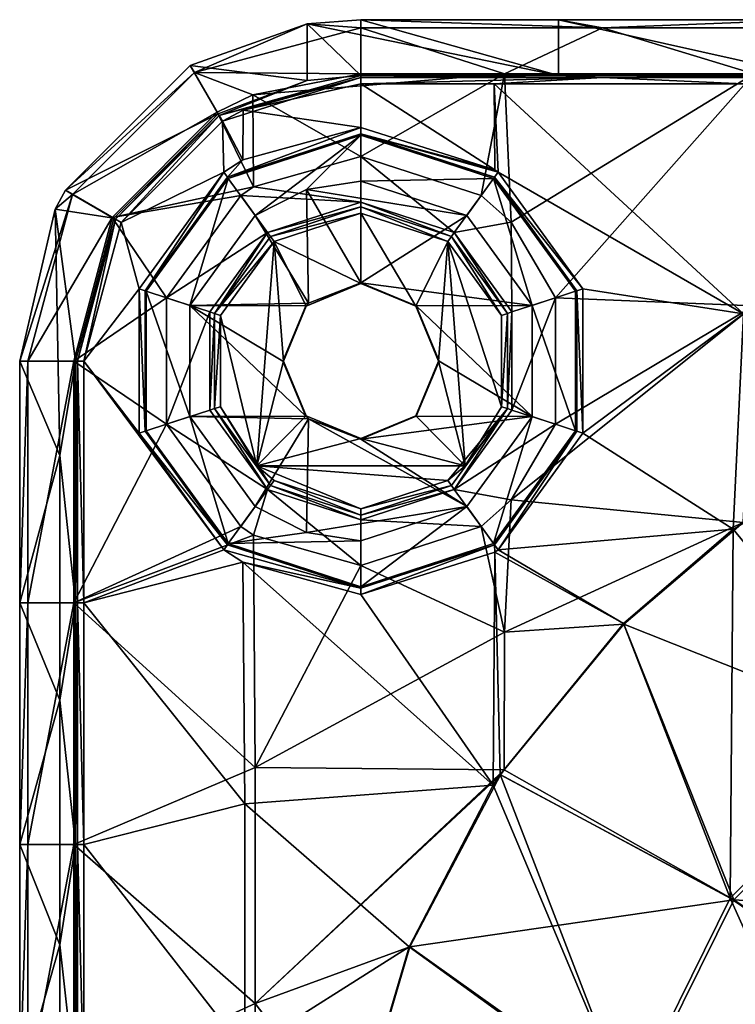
# Model space of a CAD drawing. Extents: x -85 to 85, y -85 to 85.
# Tile 5 of 14: x -85 to -62, y 53 to 85. Entities that reach past the tile are written whole.
import ezdxf

# ---------------------------------------------------------------- set-up
doc = ezdxf.new("R2010")
doc.units = 0
doc.header["$LTSCALE"] = 159.143519
for name, color, linetype in [('1', 7, 'CONTINUOUS'), ('100', 7, 'CONTINUOUS'), ('104', 7, 'CONTINUOUS'), ('105', 7, 'CONTINUOUS'), ('108', 7, 'CONTINUOUS'), ('112', 7, 'CONTINUOUS'), ('113', 7, 'CONTINUOUS'), ('116', 7, 'CONTINUOUS'), ('119', 7, 'CONTINUOUS'), ('125', 7, 'CONTINUOUS'), ('126', 7, 'CONTINUOUS'), ('127', 7, 'CONTINUOUS'), ('13', 7, 'CONTINUOUS'), ('133', 7, 'CONTINUOUS'), ('134', 7, 'CONTINUOUS'), ('17', 7, 'CONTINUOUS'), ('2', 7, 'CONTINUOUS'), ('3', 7, 'CONTINUOUS'), ('47', 7, 'CONTINUOUS'), ('48', 7, 'CONTINUOUS'), ('60', 7, 'CONTINUOUS'), ('63', 7, 'CONTINUOUS'), ('66', 7, 'CONTINUOUS'), ('7', 7, 'CONTINUOUS'), ('70', 7, 'CONTINUOUS'), ('77', 7, 'CONTINUOUS'), ('78', 7, 'CONTINUOUS'), ('79', 7, 'CONTINUOUS'), ('80', 7, 'CONTINUOUS'), ('87', 7, 'CONTINUOUS'), ('88', 7, 'CONTINUOUS'), ('99', 7, 'CONTINUOUS')]:
    doc.layers.add(name, color=color, linetype=linetype)

msp = doc.modelspace()

# ---------------------------------------------------------------- linework, layer by layer
at = {"layer": '1', "color": 7, "linetype": 'CONTINUOUS'}
for points in [[(-75.739, 84.862), (-75.736, 83.035), (-79.501, 83.526), (-75.739, 84.862)], [(-67.635, 83.2), (-75.739, 84.862), (-74, 85), (-67.635, 83.2)], [(-75.736, 83.035), (-75.739, 84.862), (-74, 83.2), (-75.736, 83.035)], [(-75.739, 84.862), (-67.635, 83.2), (-74, 83.2), (-75.739, 84.862)], [(-67.635, 85), (-67.635, 83.2), (-74, 85), (-67.635, 85)], [(-59.601, 85), (-59.601, 83.2), (-67.635, 85), (-59.601, 85)], [(-67.635, 85), (-59.601, 83.2), (-67.635, 83.2), (-67.635, 85)], [(-79.501, 83.526), (-78.601, 81.967), (-83.526, 79.501), (-79.501, 83.526)], [(-75.736, 83.035), (-78.601, 81.967), (-79.501, 83.526), (-75.736, 83.035)], [(-78.601, 81.967), (-81.967, 78.601), (-83.526, 79.501), (-78.601, 81.967)], [(-74, 79.8), (-70.59, 78.692), (-75.756, 79.528), (-74, 79.8)], [(-83.526, 79.501), (-81.967, 78.601), (-83.853, 78.89), (-83.526, 79.501)], [(-75.756, 79.528), (-75.69, 75.866), (-77.41, 78.692), (-75.756, 79.528)], [(-75.756, 79.528), (-70.59, 78.692), (-74, 76.517), (-75.756, 79.528)], [(-75.69, 75.866), (-75.756, 79.528), (-74, 76.517), (-75.69, 75.866)], [(-83.853, 78.89), (-83.702, 70.957), (-85, 74), (-83.853, 78.89)], [(-81.967, 78.601), (-83.2, 74), (-83.853, 78.89), (-81.967, 78.601)], [(-83.853, 78.89), (-83.2, 74), (-83.702, 70.957), (-83.853, 78.89)], [(-77.41, 78.692), (-75.69, 75.866), (-79.516, 75.792), (-77.41, 78.692)], [(-70.59, 78.692), (-68.484, 75.792), (-74, 76.517), (-70.59, 78.692)], [(-74, 76.517), (-68.484, 75.792), (-72.221, 75.781), (-74, 76.517)], [(-75.69, 75.866), (-75.779, 75.781), (-79.516, 75.792), (-75.69, 75.866)], [(-79.516, 75.792), (-75.779, 75.781), (-76.517, 74), (-79.516, 75.792)], [(-79.516, 72.208), (-79.516, 75.792), (-75.779, 72.219), (-79.516, 72.208)], [(-75.779, 72.219), (-79.516, 75.792), (-76.517, 74), (-75.779, 72.219)], [(-68.484, 75.792), (-68.484, 72.208), (-72.221, 75.781), (-68.484, 75.792)], [(-68.484, 72.208), (-71.483, 74), (-72.221, 75.781), (-68.484, 72.208)], [(-85, 74), (-83.702, 70.957), (-85, 66.211), (-85, 74)], [(-83.2, 74), (-83.2, 66.211), (-83.702, 70.957), (-83.2, 74)], [(-72.221, 72.219), (-71.483, 74), (-68.484, 72.208), (-72.221, 72.219)], [(-75.69, 72.134), (-79.516, 72.208), (-75.779, 72.219), (-75.69, 72.134)], [(-79.516, 72.208), (-75.69, 72.134), (-77.41, 69.308), (-79.516, 72.208)], [(-75.69, 72.134), (-75.756, 68.472), (-77.41, 69.308), (-75.69, 72.134)], [(-75.756, 68.472), (-75.69, 72.134), (-70.59, 69.308), (-75.756, 68.472)], [(-75.69, 72.134), (-74, 71.483), (-70.59, 69.308), (-75.69, 72.134)], [(-74, 71.483), (-72.221, 72.219), (-68.484, 72.208), (-74, 71.483)], [(-70.59, 69.308), (-74, 71.483), (-68.484, 72.208), (-70.59, 69.308)], [(-83.702, 70.957), (-83.702, 63.073), (-85, 66.211), (-83.702, 70.957)], [(-83.702, 70.957), (-83.2, 66.211), (-83.702, 63.073), (-83.702, 70.957)], [(-74, 68.2), (-75.756, 68.472), (-70.59, 69.308), (-74, 68.2)], [(-85, 66.211), (-83.702, 63.073), (-85, 58.421), (-85, 66.211)], [(-83.2, 66.211), (-83.2, 58.421), (-83.702, 63.073), (-83.2, 66.211)], [(-83.702, 63.073), (-83.702, 55.189), (-85, 58.421), (-83.702, 63.073)], [(-83.702, 63.073), (-83.2, 58.421), (-83.702, 55.189), (-83.702, 63.073)], [(-85, 58.421), (-83.702, 55.189), (-85, 50.632), (-85, 58.421)], [(-83.2, 58.421), (-83.2, 50.632), (-83.702, 55.189), (-83.2, 58.421)], [(-83.702, 55.189), (-83.702, 47.305), (-85, 50.632), (-83.702, 55.189)], [(-83.702, 55.189), (-83.2, 50.632), (-83.702, 47.305), (-83.702, 55.189)]]:
    msp.add_3dface(points, dxfattribs=at)
at = {"layer": '100', "color": 7, "linetype": 'CONTINUOUS'}
for points in [[(-74, 78.762, 2), (-71.201, 77.852, 2), (-74, 78.965, 2.193), (-74, 78.762, 2)], [(-71.201, 77.852, 2), (-71.082, 78.017, 2.193), (-74, 78.965, 2.193), (-71.201, 77.852, 2)], [(-71.201, 77.852, 2), (-69.472, 75.472, 2), (-71.082, 78.017, 2.193), (-71.201, 77.852, 2)], [(-69.472, 75.472, 2), (-69.278, 75.534, 2.193), (-71.082, 78.017, 2.193), (-69.472, 75.472, 2)], [(-69.472, 75.472, 2), (-69.472, 72.528, 2), (-69.278, 75.534, 2.193), (-69.472, 75.472, 2)], [(-69.472, 72.528, 2), (-69.278, 72.466, 2.193), (-69.278, 75.534, 2.193), (-69.472, 72.528, 2)], [(-70.639, 70.627, 2), (-71.201, 70.148, 2), (-69.278, 72.466, 2.193), (-70.639, 70.627, 2)], [(-71.201, 70.148, 2), (-71.082, 69.983, 2.193), (-69.278, 72.466, 2.193), (-71.201, 70.148, 2)], [(-69.472, 72.528, 2), (-70.639, 70.627, 2), (-69.278, 72.466, 2.193), (-69.472, 72.528, 2)], [(-71.201, 70.148, 2), (-74, 69.238, 2), (-71.082, 69.983, 2.193), (-71.201, 70.148, 2)], [(-74, 69.238, 2), (-74, 69.035, 2.193), (-71.082, 69.983, 2.193), (-74, 69.238, 2)]]:
    msp.add_3dface(points, dxfattribs=at)
at = {"layer": '104', "color": 7, "linetype": 'CONTINUOUS'}
for points in [[(-67.635, 85), (-74, 85), (-66.211, 84.733, 5.102), (-67.635, 85)], [(-66.211, 84.733, 5.102), (-74, 85), (-74, 84.733, 5.102), (-66.211, 84.733, 5.102)], [(-59.601, 85), (-67.635, 85), (-66.211, 84.733, 5.102), (-59.601, 85)], [(-58.421, 84.733, 5.102), (-59.601, 85), (-66.211, 84.733, 5.102), (-58.421, 84.733, 5.102)]]:
    msp.add_3dface(points, dxfattribs=at)
at = {"layer": '105', "color": 7, "linetype": 'CONTINUOUS'}
for points in [[(-85, 74), (-85, 66.211), (-84.733, 74, 5.102), (-85, 74)], [(-84.733, 74, 5.102), (-85, 66.211), (-84.733, 66.211, 5.102), (-84.733, 74, 5.102)], [(-85, 66.211), (-85, 58.421), (-84.733, 66.211, 5.102), (-85, 66.211)], [(-84.733, 66.211, 5.102), (-85, 58.421), (-84.733, 58.421, 5.102), (-84.733, 66.211, 5.102)], [(-85, 58.421), (-85, 50.632), (-84.733, 58.421, 5.102), (-85, 58.421)], [(-84.733, 58.421, 5.102), (-85, 50.632), (-84.733, 50.632, 5.102), (-84.733, 58.421, 5.102)]]:
    msp.add_3dface(points, dxfattribs=at)
at = {"layer": '108', "color": 7, "linetype": 'CONTINUOUS'}
for points in [[(-75.739, 84.862), (-79.501, 83.526), (-79.366, 83.295, 5.102), (-75.739, 84.862)], [(-74, 84.733, 5.102), (-75.739, 84.862), (-79.366, 83.295, 5.102), (-74, 84.733, 5.102)], [(-74, 85), (-75.739, 84.862), (-74, 84.733, 5.102), (-74, 85)], [(-79.501, 83.526), (-83.526, 79.501), (-79.366, 83.295, 5.102), (-79.501, 83.526)], [(-79.366, 83.295, 5.102), (-83.526, 79.501), (-83.295, 79.366, 5.102), (-79.366, 83.295, 5.102)], [(-83.853, 78.89), (-85, 74), (-83.295, 79.366, 5.102), (-83.853, 78.89)], [(-85, 74), (-84.733, 74, 5.102), (-83.295, 79.366, 5.102), (-85, 74)], [(-83.526, 79.501), (-83.853, 78.89), (-83.295, 79.366, 5.102), (-83.526, 79.501)]]:
    msp.add_3dface(points, dxfattribs=at)
at = {"layer": '112', "color": 7, "linetype": 'CONTINUOUS'}
for points in [[(-74, 83.2), (-67.635, 83.2), (-74, 83.132, 3.9), (-74, 83.2)], [(-74, 83.132, 3.9), (-67.635, 83.2), (-66.211, 83.132, 3.9), (-74, 83.132, 3.9)], [(-67.635, 83.2), (-59.601, 83.2), (-66.211, 83.132, 3.9), (-67.635, 83.2)], [(-66.211, 83.132, 3.9), (-59.601, 83.2), (-58.421, 83.132, 3.9), (-66.211, 83.132, 3.9)]]:
    msp.add_3dface(points, dxfattribs=at)
at = {"layer": '113', "color": 7, "linetype": 'CONTINUOUS'}
for points in [[(-83.2, 66.211), (-83.2, 74), (-83.132, 66.211, 3.9), (-83.2, 66.211)], [(-83.2, 74), (-83.132, 74, 3.9), (-83.132, 66.211, 3.9), (-83.2, 74)], [(-83.2, 58.421), (-83.2, 66.211), (-83.132, 58.421, 3.9), (-83.2, 58.421)], [(-83.132, 58.421, 3.9), (-83.2, 66.211), (-83.132, 66.211, 3.9), (-83.132, 58.421, 3.9)], [(-83.2, 50.632), (-83.2, 58.421), (-83.132, 50.632, 3.9), (-83.2, 50.632)], [(-83.132, 50.632, 3.9), (-83.2, 58.421), (-83.132, 58.421, 3.9), (-83.132, 50.632, 3.9)]]:
    msp.add_3dface(points, dxfattribs=at)
at = {"layer": '116', "color": 7, "linetype": 'CONTINUOUS'}
for points in [[(-75.736, 83.035), (-74, 83.2), (-78.566, 81.908, 3.9), (-75.736, 83.035)], [(-74, 83.2), (-74, 83.132, 3.9), (-78.566, 81.908, 3.9), (-74, 83.2)], [(-78.601, 81.967), (-75.736, 83.035), (-78.566, 81.908, 3.9), (-78.601, 81.967)], [(-81.967, 78.601), (-78.601, 81.967), (-81.908, 78.566, 3.9), (-81.967, 78.601)], [(-81.908, 78.566, 3.9), (-78.601, 81.967), (-78.566, 81.908, 3.9), (-81.908, 78.566, 3.9)], [(-83.2, 74), (-81.967, 78.601), (-83.132, 74, 3.9), (-83.2, 74)], [(-83.132, 74, 3.9), (-81.967, 78.601), (-81.908, 78.566, 3.9), (-83.132, 74, 3.9)]]:
    msp.add_3dface(points, dxfattribs=at)
at = {"layer": '119', "color": 7, "linetype": 'CONTINUOUS'}
for points in [[(-74, 83.259, 6.5), (-69.375, 83.259, 6.5), (-74, 84.733, 5.102), (-74, 83.259, 6.5)], [(-69.375, 83.259, 6.5), (-66.211, 84.733, 5.102), (-74, 84.733, 5.102), (-69.375, 83.259, 6.5)], [(-69.375, 83.259, 6.5), (-61.342, 83.259, 6.5), (-66.211, 84.733, 5.102), (-69.375, 83.259, 6.5)], [(-61.342, 83.259, 6.5), (-58.421, 84.733, 5.102), (-66.211, 84.733, 5.102), (-61.342, 83.259, 6.5)]]:
    msp.add_3dface(points, dxfattribs=at)
at = {"layer": '125', "color": 7, "linetype": 'CONTINUOUS'}
for points in [[(-83.259, 66.211, 6.5), (-83.259, 74, 6.5), (-84.733, 66.211, 5.102), (-83.259, 66.211, 6.5)], [(-83.259, 74, 6.5), (-84.733, 74, 5.102), (-84.733, 66.211, 5.102), (-83.259, 74, 6.5)], [(-83.259, 58.421, 6.5), (-83.259, 66.211, 6.5), (-84.733, 58.421, 5.102), (-83.259, 58.421, 6.5)], [(-83.259, 66.211, 6.5), (-84.733, 66.211, 5.102), (-84.733, 58.421, 5.102), (-83.259, 66.211, 6.5)], [(-83.259, 50.632, 6.5), (-83.259, 58.421, 6.5), (-84.733, 50.632, 5.102), (-83.259, 50.632, 6.5)], [(-83.259, 58.421, 6.5), (-84.733, 58.421, 5.102), (-84.733, 50.632, 5.102), (-83.259, 58.421, 6.5)]]:
    msp.add_3dface(points, dxfattribs=at)
at = {"layer": '126', "color": 7, "linetype": 'CONTINUOUS'}
for points in [[(-74, 83.259, 6.5), (-74, 84.733, 5.102), (-79.366, 83.295, 5.102), (-74, 83.259, 6.5)], [(-78.63, 82.019, 6.5), (-79.366, 83.295, 5.102), (-83.295, 79.366, 5.102), (-78.63, 82.019, 6.5)], [(-78.63, 82.019, 6.5), (-77.482, 82.579, 6.5), (-79.366, 83.295, 5.102), (-78.63, 82.019, 6.5)], [(-77.482, 82.579, 6.5), (-74, 83.259, 6.5), (-79.366, 83.295, 5.102), (-77.482, 82.579, 6.5)], [(-82.019, 78.63, 6.5), (-78.63, 82.019, 6.5), (-83.295, 79.366, 5.102), (-82.019, 78.63, 6.5)], [(-84.733, 74, 5.102), (-82.019, 78.63, 6.5), (-83.295, 79.366, 5.102), (-84.733, 74, 5.102)], [(-83.259, 74, 6.5), (-82.019, 78.63, 6.5), (-84.733, 74, 5.102), (-83.259, 74, 6.5)]]:
    msp.add_3dface(points, dxfattribs=at)
at = {"layer": '127', "color": 7, "linetype": 'CONTINUOUS'}
for points in [[(-69.706, 82.928, 4.1), (-74, 82.928, 4.1), (-66.211, 83.132, 3.9), (-69.706, 82.928, 4.1)], [(-74, 82.928, 4.1), (-74, 83.132, 3.9), (-66.211, 83.132, 3.9), (-74, 82.928, 4.1)], [(-61.672, 82.928, 4.1), (-69.706, 82.928, 4.1), (-66.211, 83.132, 3.9), (-61.672, 82.928, 4.1)], [(-61.672, 82.928, 4.1), (-66.211, 83.132, 3.9), (-58.421, 83.132, 3.9), (-61.672, 82.928, 4.1)]]:
    msp.add_3dface(points, dxfattribs=at)
at = {"layer": '13', "color": 7, "linetype": 'CONTINUOUS'}
for points in [[(-74, 81.522, 4.1), (-77.792, 82.083, 4.1), (-74, 82.928, 4.1), (-74, 81.522, 4.1)], [(-69.706, 82.928, 4.1), (-69.689, 80.164, 4.1), (-74, 82.928, 4.1), (-69.706, 82.928, 4.1)], [(-69.689, 80.164, 4.1), (-74, 81.522, 4.1), (-74, 82.928, 4.1), (-69.689, 80.164, 4.1)], [(-61.672, 82.928, 4.1), (-61.672, 75.516, 4.1), (-69.706, 82.928, 4.1), (-61.672, 82.928, 4.1)], [(-69.706, 82.928, 4.1), (-61.672, 75.516, 4.1), (-69.579, 80.085, 4.1), (-69.706, 82.928, 4.1)], [(-69.689, 80.164, 4.1), (-69.706, 82.928, 4.1), (-69.579, 80.085, 4.1), (-69.689, 80.164, 4.1)], [(-77.792, 82.083, 4.1), (-77.812, 80.484, 4.1), (-78.464, 81.732, 4.1), (-77.792, 82.083, 4.1)], [(-77.812, 80.484, 4.1), (-77.792, 82.083, 4.1), (-74, 81.522, 4.1), (-77.812, 80.484, 4.1)], [(-78.464, 81.732, 4.1), (-78.421, 80.085, 4.1), (-81.732, 78.464, 4.1), (-78.464, 81.732, 4.1)], [(-77.812, 80.484, 4.1), (-78.421, 80.085, 4.1), (-78.464, 81.732, 4.1), (-77.812, 80.484, 4.1)], [(-78.421, 80.085, 4.1), (-81.153, 76.324, 4.1), (-81.732, 78.464, 4.1), (-78.421, 80.085, 4.1)], [(-69.579, 80.085, 4.1), (-61.672, 75.516, 4.1), (-66.847, 76.324, 4.1), (-69.579, 80.085, 4.1)], [(-81.732, 78.464, 4.1), (-81.153, 76.324, 4.1), (-82.928, 74, 4.1), (-81.732, 78.464, 4.1)], [(-81.153, 76.324, 4.1), (-81.153, 71.676, 4.1), (-82.928, 74, 4.1), (-81.153, 76.324, 4.1)], [(-66.847, 76.324, 4.1), (-61.672, 75.516, 4.1), (-66.847, 71.676, 4.1), (-66.847, 76.324, 4.1)], [(-61.672, 75.516, 4.1), (-62.003, 68.585, 4.1), (-66.847, 71.676, 4.1), (-61.672, 75.516, 4.1)], [(-61.672, 75.516, 4.1), (-55.123, 72.449, 4.1), (-62.003, 68.585, 4.1), (-61.672, 75.516, 4.1)], [(-81.153, 71.676, 4.1), (-78.421, 67.915, 4.1), (-82.928, 74, 4.1), (-81.153, 71.676, 4.1)], [(-82.928, 74, 4.1), (-78.421, 67.915, 4.1), (-82.928, 66.211, 4.1), (-82.928, 74, 4.1)], [(-66.847, 71.676, 4.1), (-62.003, 68.585, 4.1), (-69.579, 67.915, 4.1), (-66.847, 71.676, 4.1)], [(-62.003, 68.585, 4.1), (-65.538, 65.538, 4.1), (-69.579, 67.915, 4.1), (-62.003, 68.585, 4.1)], [(-78.421, 67.915, 4.1), (-77.812, 67.516, 4.1), (-82.928, 66.211, 4.1), (-78.421, 67.915, 4.1)], [(-65.538, 65.538, 4.1), (-69.689, 67.836, 4.1), (-69.579, 67.915, 4.1), (-65.538, 65.538, 4.1)], [(-69.689, 67.836, 4.1), (-69.74, 60.334, 4.1), (-74, 66.478, 4.1), (-69.689, 67.836, 4.1)], [(-69.74, 60.334, 4.1), (-69.689, 67.836, 4.1), (-69.516, 60.675, 4.1), (-69.74, 60.334, 4.1)], [(-69.689, 67.836, 4.1), (-65.538, 65.538, 4.1), (-69.516, 60.675, 4.1), (-69.689, 67.836, 4.1)], [(-77.812, 67.516, 4.1), (-77.74, 59.73, 4.1), (-82.928, 66.211, 4.1), (-77.812, 67.516, 4.1)], [(-74, 66.478, 4.1), (-69.74, 60.334, 4.1), (-77.812, 67.516, 4.1), (-74, 66.478, 4.1)], [(-77.812, 67.516, 4.1), (-69.74, 60.334, 4.1), (-77.74, 59.73, 4.1), (-77.812, 67.516, 4.1)], [(-82.928, 66.211, 4.1), (-77.74, 59.73, 4.1), (-82.928, 58.421, 4.1), (-82.928, 66.211, 4.1)], [(-69.74, 60.334, 4.1), (-72.449, 55.123, 4.1), (-77.74, 59.73, 4.1), (-69.74, 60.334, 4.1)], [(-77.74, 59.73, 4.1), (-77.74, 51.766, 4.1), (-82.928, 58.421, 4.1), (-77.74, 59.73, 4.1)], [(-77.74, 59.73, 4.1), (-72.449, 55.123, 4.1), (-77.74, 51.766, 4.1), (-77.74, 59.73, 4.1)], [(-82.928, 58.421, 4.1), (-77.74, 51.766, 4.1), (-82.928, 50.632, 4.1), (-82.928, 58.421, 4.1)], [(-72.449, 55.123, 4.1), (-74.224, 49.094, 4.1), (-77.74, 51.766, 4.1), (-72.449, 55.123, 4.1)]]:
    msp.add_3dface(points, dxfattribs=at)
at = {"layer": '133', "color": 7, "linetype": 'CONTINUOUS'}
for points in [[(-82.928, 74, 4.1), (-82.928, 66.211, 4.1), (-83.132, 74, 3.9), (-82.928, 74, 4.1)], [(-83.132, 74, 3.9), (-82.928, 66.211, 4.1), (-83.132, 66.211, 3.9), (-83.132, 74, 3.9)], [(-82.928, 66.211, 4.1), (-82.928, 58.421, 4.1), (-83.132, 66.211, 3.9), (-82.928, 66.211, 4.1)], [(-82.928, 58.421, 4.1), (-83.132, 58.421, 3.9), (-83.132, 66.211, 3.9), (-82.928, 58.421, 4.1)], [(-82.928, 58.421, 4.1), (-82.928, 50.632, 4.1), (-83.132, 58.421, 3.9), (-82.928, 58.421, 4.1)], [(-82.928, 50.632, 4.1), (-83.132, 50.632, 3.9), (-83.132, 58.421, 3.9), (-82.928, 50.632, 4.1)]]:
    msp.add_3dface(points, dxfattribs=at)
at = {"layer": '134', "color": 7, "linetype": 'CONTINUOUS'}
for points in [[(-74, 83.132, 3.9), (-78.464, 81.732, 4.1), (-78.566, 81.908, 3.9), (-74, 83.132, 3.9)], [(-77.792, 82.083, 4.1), (-78.464, 81.732, 4.1), (-74, 83.132, 3.9), (-77.792, 82.083, 4.1)], [(-74, 82.928, 4.1), (-77.792, 82.083, 4.1), (-74, 83.132, 3.9), (-74, 82.928, 4.1)], [(-81.732, 78.464, 4.1), (-81.908, 78.566, 3.9), (-78.566, 81.908, 3.9), (-81.732, 78.464, 4.1)], [(-78.464, 81.732, 4.1), (-81.732, 78.464, 4.1), (-78.566, 81.908, 3.9), (-78.464, 81.732, 4.1)], [(-82.928, 74, 4.1), (-83.132, 74, 3.9), (-81.908, 78.566, 3.9), (-82.928, 74, 4.1)], [(-81.732, 78.464, 4.1), (-82.928, 74, 4.1), (-81.908, 78.566, 3.9), (-81.732, 78.464, 4.1)]]:
    msp.add_3dface(points, dxfattribs=at)
at = {"layer": '17', "color": 7, "linetype": 'CONTINUOUS'}
for points in [[(-62.003, 68.585, 4.1), (-55.123, 72.449, 4.1), (-56.69, 62.103, 5.027), (-62.003, 68.585, 4.1)], [(-65.538, 65.538, 4.1), (-62.003, 68.585, 4.1), (-62.103, 56.69, 5.027), (-65.538, 65.538, 4.1)], [(-62.103, 56.69, 5.027), (-62.003, 68.585, 4.1), (-56.69, 62.103, 5.027), (-62.103, 56.69, 5.027)], [(-69.516, 60.675, 4.1), (-65.538, 65.538, 4.1), (-62.103, 56.69, 5.027), (-69.516, 60.675, 4.1)], [(-62.103, 56.69, 5.027), (-56.69, 62.103, 5.027), (-56.036, 52.586, 8.165), (-62.103, 56.69, 5.027)], [(-69.74, 60.334, 4.1), (-69.516, 60.675, 4.1), (-65.394, 50.01, 5.027), (-69.74, 60.334, 4.1)], [(-65.394, 50.01, 5.027), (-69.516, 60.675, 4.1), (-62.103, 56.69, 5.027), (-65.394, 50.01, 5.027)], [(-72.449, 55.123, 4.1), (-69.74, 60.334, 4.1), (-65.394, 50.01, 5.027), (-72.449, 55.123, 4.1)], [(-65.394, 50.01, 5.027), (-62.103, 56.69, 5.027), (-58.282, 48.218, 8.165), (-65.394, 50.01, 5.027)], [(-58.282, 48.218, 8.165), (-62.103, 56.69, 5.027), (-56.036, 52.586, 8.165), (-58.282, 48.218, 8.165)], [(-74.224, 49.094, 4.1), (-72.449, 55.123, 4.1), (-65.394, 50.01, 5.027), (-74.224, 49.094, 4.1)]]:
    msp.add_3dface(points, dxfattribs=at)
at = {"layer": '2', "color": 7, "linetype": 'CONTINUOUS'}
for points in [[(-69.375, 83.259, 6.5), (-77.482, 82.579, 6.5), (-74, 80.591, 6.5), (-69.375, 83.259, 6.5)], [(-77.482, 82.579, 6.5), (-69.375, 83.259, 6.5), (-74, 83.259, 6.5), (-77.482, 82.579, 6.5)], [(-69.375, 83.259, 6.5), (-74, 80.591, 6.5), (-70.126, 79.332, 6.5), (-69.375, 83.259, 6.5)], [(-69.158, 78.471, 6.5), (-69.375, 83.259, 6.5), (-70.126, 79.332, 6.5), (-69.158, 78.471, 6.5)], [(-69.158, 78.471, 6.5), (-61.342, 83.259, 6.5), (-69.375, 83.259, 6.5), (-69.158, 78.471, 6.5)], [(-67.732, 76.036, 6.5), (-61.342, 83.259, 6.5), (-69.158, 78.471, 6.5), (-67.732, 76.036, 6.5)], [(-61.342, 75.779, 6.5), (-61.342, 83.259, 6.5), (-67.732, 76.036, 6.5), (-61.342, 75.779, 6.5)], [(-77.482, 82.579, 6.5), (-78.63, 82.019, 6.5), (-77.461, 79.609, 6.5), (-77.482, 82.579, 6.5)], [(-77.482, 82.579, 6.5), (-77.461, 79.609, 6.5), (-74, 80.591, 6.5), (-77.482, 82.579, 6.5)], [(-78.63, 82.019, 6.5), (-82.019, 78.63, 6.5), (-77.461, 79.609, 6.5), (-78.63, 82.019, 6.5)], [(-77.461, 79.609, 6.5), (-82.019, 78.63, 6.5), (-77.874, 79.332, 6.5), (-77.461, 79.609, 6.5)], [(-77.874, 79.332, 6.5), (-82.019, 78.63, 6.5), (-80.268, 76.036, 6.5), (-77.874, 79.332, 6.5)], [(-82.019, 78.63, 6.5), (-83.259, 74, 6.5), (-80.268, 76.036, 6.5), (-82.019, 78.63, 6.5)], [(-80.268, 76.036, 6.5), (-83.259, 74, 6.5), (-80.268, 71.964, 6.5), (-80.268, 76.036, 6.5)], [(-67.732, 71.964, 6.5), (-61.342, 75.779, 6.5), (-67.732, 76.036, 6.5), (-67.732, 71.964, 6.5)], [(-61.679, 68.795, 6.5), (-61.342, 75.779, 6.5), (-69.158, 69.529, 6.5), (-61.679, 68.795, 6.5)], [(-69.158, 69.529, 6.5), (-61.342, 75.779, 6.5), (-67.732, 71.964, 6.5), (-69.158, 69.529, 6.5)], [(-83.259, 74, 6.5), (-83.259, 66.211, 6.5), (-80.268, 71.964, 6.5), (-83.259, 74, 6.5)], [(-83.259, 66.211, 6.5), (-77.874, 68.668, 6.5), (-80.268, 71.964, 6.5), (-83.259, 66.211, 6.5)], [(-69.375, 65.258, 6.5), (-69.158, 69.529, 6.5), (-70.126, 68.668, 6.5), (-69.375, 65.258, 6.5)], [(-69.375, 65.258, 6.5), (-61.679, 68.795, 6.5), (-69.158, 69.529, 6.5), (-69.375, 65.258, 6.5)], [(-77.461, 68.391, 6.5), (-77.874, 68.668, 6.5), (-83.259, 66.211, 6.5), (-77.461, 68.391, 6.5)], [(-74, 67.409, 6.5), (-69.375, 65.258, 6.5), (-70.126, 68.668, 6.5), (-74, 67.409, 6.5)], [(-65.524, 65.524, 6.5), (-61.679, 68.795, 6.5), (-69.375, 65.258, 6.5), (-65.524, 65.524, 6.5)], [(-77.409, 60.904, 6.5), (-77.461, 68.391, 6.5), (-83.259, 66.211, 6.5), (-77.409, 60.904, 6.5)], [(-77.461, 68.391, 6.5), (-77.409, 60.904, 6.5), (-74, 67.409, 6.5), (-77.461, 68.391, 6.5)], [(-77.409, 60.904, 6.5), (-69.375, 65.258, 6.5), (-74, 67.409, 6.5), (-77.409, 60.904, 6.5)], [(-83.259, 58.421, 6.5), (-77.409, 60.904, 6.5), (-83.259, 66.211, 6.5), (-83.259, 58.421, 6.5)], [(-69.39, 60.826, 6.5), (-65.524, 65.524, 6.5), (-69.375, 65.258, 6.5), (-69.39, 60.826, 6.5)], [(-69.39, 60.826, 6.5), (-69.375, 65.258, 6.5), (-77.409, 60.904, 6.5), (-69.39, 60.826, 6.5)], [(-77.409, 53.291, 6.5), (-77.409, 60.904, 6.5), (-83.259, 58.421, 6.5), (-77.409, 53.291, 6.5)], [(-77.409, 53.291, 6.5), (-69.39, 60.826, 6.5), (-77.409, 60.904, 6.5), (-77.409, 53.291, 6.5)], [(-69.499, 60.663, 6.5), (-69.39, 60.826, 6.5), (-77.409, 53.291, 6.5), (-69.499, 60.663, 6.5)], [(-72.429, 55.115, 6.5), (-69.499, 60.663, 6.5), (-77.409, 53.291, 6.5), (-72.429, 55.115, 6.5)], [(-83.259, 50.632, 6.5), (-77.409, 53.291, 6.5), (-83.259, 58.421, 6.5), (-83.259, 50.632, 6.5)], [(-74.201, 49.098, 6.5), (-72.429, 55.115, 6.5), (-77.409, 53.291, 6.5), (-74.201, 49.098, 6.5)], [(-77.409, 45.678, 6.5), (-77.409, 53.291, 6.5), (-83.259, 50.632, 6.5), (-77.409, 45.678, 6.5)], [(-77.409, 45.678, 6.5), (-74.201, 49.098, 6.5), (-77.409, 53.291, 6.5), (-77.409, 45.678, 6.5)]]:
    msp.add_3dface(points, dxfattribs=at)
at = {"layer": '3', "color": 7, "linetype": 'CONTINUOUS'}
for points in [[(-74, 76.5, 2), (-74, 78.762, 2), (-76.799, 77.852, 2), (-74, 76.5, 2)], [(-74, 76.5, 2), (-72.233, 75.768, 2), (-74, 78.762, 2), (-74, 76.5, 2)], [(-74, 78.762, 2), (-72.233, 75.768, 2), (-71.201, 77.852, 2), (-74, 78.762, 2)], [(-78.528, 75.472, 2), (-77.361, 70.627, 2), (-76.799, 77.852, 2), (-78.528, 75.472, 2)], [(-77.361, 70.627, 2), (-76.5, 74, 2), (-76.799, 77.852, 2), (-77.361, 70.627, 2)], [(-75.767, 75.768, 2), (-74, 76.5, 2), (-76.799, 77.852, 2), (-75.767, 75.768, 2)], [(-76.5, 74, 2), (-75.767, 75.768, 2), (-76.799, 77.852, 2), (-76.5, 74, 2)], [(-72.233, 75.768, 2), (-71.5, 74, 2), (-71.201, 77.852, 2), (-72.233, 75.768, 2)], [(-71.201, 77.852, 2), (-71.5, 74, 2), (-70.639, 70.627, 2), (-71.201, 77.852, 2)], [(-69.472, 75.472, 2), (-71.201, 77.852, 2), (-69.472, 72.528, 2), (-69.472, 75.472, 2)], [(-69.472, 72.528, 2), (-71.201, 77.852, 2), (-70.639, 70.627, 2), (-69.472, 72.528, 2)], [(-78.528, 72.528, 2), (-77.361, 70.627, 2), (-78.528, 75.472, 2), (-78.528, 72.528, 2)], [(-75.767, 72.232, 2), (-76.5, 74, 2), (-77.361, 70.627, 2), (-75.767, 72.232, 2)], [(-71.5, 74, 2), (-72.233, 72.232, 2), (-70.639, 70.627, 2), (-71.5, 74, 2)], [(-74, 71.5, 2), (-75.767, 72.232, 2), (-77.361, 70.627, 2), (-74, 71.5, 2)], [(-72.233, 72.232, 2), (-74, 71.5, 2), (-70.639, 70.627, 2), (-72.233, 72.232, 2)], [(-70.639, 70.627, 2), (-74, 71.5, 2), (-77.361, 70.627, 2), (-70.639, 70.627, 2)], [(-70.639, 70.627, 2), (-77.361, 70.627, 2), (-71.201, 70.148, 2), (-70.639, 70.627, 2)], [(-71.201, 70.148, 2), (-77.361, 70.627, 2), (-74, 69.238, 2), (-71.201, 70.148, 2)], [(-74, 69.238, 2), (-77.361, 70.627, 2), (-76.799, 70.148, 2), (-74, 69.238, 2)]]:
    msp.add_3dface(points, dxfattribs=at)
at = {"layer": '47', "color": 7, "linetype": 'CONTINUOUS'}
for points in [[(-75.69, 75.866), (-74, 76.517), (-75.767, 75.768, 2), (-75.69, 75.866)], [(-74, 76.517), (-74, 76.5, 2), (-75.767, 75.768, 2), (-74, 76.517)], [(-74, 76.517), (-72.221, 75.781), (-74, 76.5, 2), (-74, 76.517)], [(-72.221, 75.781), (-72.233, 75.768, 2), (-74, 76.5, 2), (-72.221, 75.781)], [(-75.779, 75.781), (-75.69, 75.866), (-75.767, 75.768, 2), (-75.779, 75.781)], [(-76.517, 74), (-75.779, 75.781), (-76.5, 74, 2), (-76.517, 74)], [(-75.779, 75.781), (-75.767, 75.768, 2), (-76.5, 74, 2), (-75.779, 75.781)], [(-72.221, 75.781), (-71.483, 74), (-72.233, 75.768, 2), (-72.221, 75.781)], [(-71.483, 74), (-71.5, 74, 2), (-72.233, 75.768, 2), (-71.483, 74)]]:
    msp.add_3dface(points, dxfattribs=at)
at = {"layer": '48', "color": 7, "linetype": 'CONTINUOUS'}
for points in [[(-75.779, 72.219), (-76.517, 74), (-75.767, 72.232, 2), (-75.779, 72.219)], [(-76.517, 74), (-76.5, 74, 2), (-75.767, 72.232, 2), (-76.517, 74)], [(-71.5, 74, 2), (-72.221, 72.219), (-72.233, 72.232, 2), (-71.5, 74, 2)], [(-71.483, 74), (-72.221, 72.219), (-71.5, 74, 2), (-71.483, 74)], [(-75.69, 72.134), (-75.779, 72.219), (-75.767, 72.232, 2), (-75.69, 72.134)], [(-75.69, 72.134), (-75.767, 72.232, 2), (-74, 71.5, 2), (-75.69, 72.134)], [(-74, 71.483), (-75.69, 72.134), (-74, 71.5, 2), (-74, 71.483)], [(-72.221, 72.219), (-74, 71.483), (-72.233, 72.232, 2), (-72.221, 72.219)], [(-74, 71.483), (-74, 71.5, 2), (-72.233, 72.232, 2), (-74, 71.483)]]:
    msp.add_3dface(points, dxfattribs=at)
at = {"layer": '60', "color": 7, "linetype": 'CONTINUOUS'}
for points in [[(-74, 78.965, 2.193), (-74, 79.117, 5.102), (-77.008, 78.14, 5.102), (-74, 78.965, 2.193)], [(-74, 78.965, 2.193), (-77.008, 78.14, 5.102), (-76.918, 78.017, 2.193), (-74, 78.965, 2.193)], [(-77.008, 78.14, 5.102), (-78.867, 75.581, 5.102), (-78.722, 75.534, 2.193), (-77.008, 78.14, 5.102)], [(-76.918, 78.017, 2.193), (-77.008, 78.14, 5.102), (-78.722, 75.534, 2.193), (-76.918, 78.017, 2.193)], [(-78.867, 75.581, 5.102), (-78.867, 72.419, 5.102), (-78.722, 75.534, 2.193), (-78.867, 75.581, 5.102)], [(-78.722, 75.534, 2.193), (-78.867, 72.419, 5.102), (-78.722, 72.466, 2.193), (-78.722, 75.534, 2.193)], [(-78.867, 72.419, 5.102), (-77.008, 69.86, 5.102), (-78.722, 72.466, 2.193), (-78.867, 72.419, 5.102)], [(-78.722, 72.466, 2.193), (-77.008, 69.86, 5.102), (-76.918, 69.983, 2.193), (-78.722, 72.466, 2.193)], [(-77.008, 69.86, 5.102), (-74, 68.883, 5.102), (-76.918, 69.983, 2.193), (-77.008, 69.86, 5.102)], [(-74, 68.883, 5.102), (-74, 69.035, 2.193), (-76.918, 69.983, 2.193), (-74, 68.883, 5.102)]]:
    msp.add_3dface(points, dxfattribs=at)
at = {"layer": '63', "color": 7, "linetype": 'CONTINUOUS'}
for points in [[(-70.992, 78.14, 5.102), (-74, 79.117, 5.102), (-71.082, 78.017, 2.193), (-70.992, 78.14, 5.102)], [(-71.082, 78.017, 2.193), (-74, 79.117, 5.102), (-74, 78.965, 2.193), (-71.082, 78.017, 2.193)], [(-69.278, 75.534, 2.193), (-70.992, 78.14, 5.102), (-71.082, 78.017, 2.193), (-69.278, 75.534, 2.193)], [(-69.133, 75.581, 5.102), (-70.992, 78.14, 5.102), (-69.278, 75.534, 2.193), (-69.133, 75.581, 5.102)], [(-69.133, 72.419, 5.102), (-69.133, 75.581, 5.102), (-69.278, 72.466, 2.193), (-69.133, 72.419, 5.102)], [(-69.278, 72.466, 2.193), (-69.133, 75.581, 5.102), (-69.278, 75.534, 2.193), (-69.278, 72.466, 2.193)], [(-71.082, 69.983, 2.193), (-70.992, 69.86, 5.102), (-69.278, 72.466, 2.193), (-71.082, 69.983, 2.193)], [(-70.992, 69.86, 5.102), (-69.133, 72.419, 5.102), (-69.278, 72.466, 2.193), (-70.992, 69.86, 5.102)], [(-74, 69.035, 2.193), (-70.992, 69.86, 5.102), (-71.082, 69.983, 2.193), (-74, 69.035, 2.193)], [(-74, 68.883, 5.102), (-70.992, 69.86, 5.102), (-74, 69.035, 2.193), (-74, 68.883, 5.102)]]:
    msp.add_3dface(points, dxfattribs=at)
at = {"layer": '66', "color": 7, "linetype": 'CONTINUOUS'}
for points in [[(-69.699, 79.92, 3.9), (-74, 81.275, 1.45), (-74, 81.318, 3.9), (-69.699, 79.92, 3.9)], [(-69.724, 79.886, 1.45), (-74, 81.275, 1.45), (-69.699, 79.92, 3.9), (-69.724, 79.886, 1.45)], [(-67.04, 76.261, 3.9), (-69.724, 79.886, 1.45), (-69.699, 79.92, 3.9), (-67.04, 76.261, 3.9)], [(-67.081, 76.248, 1.45), (-69.724, 79.886, 1.45), (-67.04, 76.261, 3.9), (-67.081, 76.248, 1.45)], [(-67.04, 71.739, 3.9), (-67.081, 76.248, 1.45), (-67.04, 76.261, 3.9), (-67.04, 71.739, 3.9)], [(-67.081, 71.752, 1.45), (-67.081, 76.248, 1.45), (-67.04, 71.739, 3.9), (-67.081, 71.752, 1.45)], [(-69.724, 68.114, 1.45), (-67.081, 71.752, 1.45), (-69.699, 68.08, 3.9), (-69.724, 68.114, 1.45)], [(-69.699, 68.08, 3.9), (-67.081, 71.752, 1.45), (-67.04, 71.739, 3.9), (-69.699, 68.08, 3.9)], [(-74, 66.725, 1.45), (-69.724, 68.114, 1.45), (-74, 66.682, 3.9), (-74, 66.725, 1.45)], [(-74, 66.682, 3.9), (-69.724, 68.114, 1.45), (-69.699, 68.08, 3.9), (-74, 66.682, 3.9)]]:
    msp.add_3dface(points, dxfattribs=at)
at = {"layer": '7', "color": 7, "linetype": 'CONTINUOUS'}
for points in [[(-61.679, 68.795, 6.5), (-65.524, 65.524, 6.5), (-56.635, 61.987, 7.549), (-61.679, 68.795, 6.5)], [(-65.524, 65.524, 6.5), (-69.39, 60.826, 6.5), (-61.987, 56.635, 7.549), (-65.524, 65.524, 6.5)], [(-56.635, 61.987, 7.549), (-65.524, 65.524, 6.5), (-61.987, 56.635, 7.549), (-56.635, 61.987, 7.549)], [(-56.635, 61.987, 7.549), (-61.987, 56.635, 7.549), (-52.653, 56.051, 11.025), (-56.635, 61.987, 7.549)], [(-69.499, 60.663, 6.5), (-72.429, 55.115, 6.5), (-61.987, 56.635, 7.549), (-69.499, 60.663, 6.5)], [(-69.39, 60.826, 6.5), (-69.499, 60.663, 6.5), (-61.987, 56.635, 7.549), (-69.39, 60.826, 6.5)], [(-61.987, 56.635, 7.549), (-72.429, 55.115, 6.5), (-65.26, 50.017, 7.549), (-61.987, 56.635, 7.549)], [(-61.987, 56.635, 7.549), (-65.26, 50.017, 7.549), (-56.051, 52.653, 11.025), (-61.987, 56.635, 7.549)], [(-52.653, 56.051, 11.025), (-61.987, 56.635, 7.549), (-56.051, 52.653, 11.025), (-52.653, 56.051, 11.025)], [(-72.429, 55.115, 6.5), (-74.201, 49.098, 6.5), (-65.26, 50.017, 7.549), (-72.429, 55.115, 6.5)]]:
    msp.add_3dface(points, dxfattribs=at)
at = {"layer": '70', "color": 7, "linetype": 'CONTINUOUS'}
for points in [[(-74, 81.318, 3.9), (-78.276, 79.886, 1.45), (-78.301, 79.92, 3.9), (-74, 81.318, 3.9)], [(-74, 81.318, 3.9), (-74, 81.275, 1.45), (-78.276, 79.886, 1.45), (-74, 81.318, 3.9)], [(-78.301, 79.92, 3.9), (-80.919, 76.248, 1.45), (-80.96, 76.261, 3.9), (-78.301, 79.92, 3.9)], [(-78.276, 79.886, 1.45), (-80.919, 76.248, 1.45), (-78.301, 79.92, 3.9), (-78.276, 79.886, 1.45)], [(-80.919, 76.248, 1.45), (-80.919, 71.752, 1.45), (-80.96, 76.261, 3.9), (-80.919, 76.248, 1.45)], [(-80.96, 76.261, 3.9), (-80.919, 71.752, 1.45), (-80.96, 71.739, 3.9), (-80.96, 76.261, 3.9)], [(-80.919, 71.752, 1.45), (-78.276, 68.114, 1.45), (-80.96, 71.739, 3.9), (-80.919, 71.752, 1.45)], [(-80.96, 71.739, 3.9), (-78.276, 68.114, 1.45), (-78.301, 68.08, 3.9), (-80.96, 71.739, 3.9)], [(-78.276, 68.114, 1.45), (-74, 66.725, 1.45), (-78.301, 68.08, 3.9), (-78.276, 68.114, 1.45)], [(-74, 66.725, 1.45), (-74, 66.682, 3.9), (-78.301, 68.08, 3.9), (-74, 66.725, 1.45)]]:
    msp.add_3dface(points, dxfattribs=at)
at = {"layer": '77', "color": 7, "linetype": 'CONTINUOUS'}
for points in [[(-70.126, 79.332, 6.5), (-74, 80.591, 6.5), (-70.992, 78.14, 5.102), (-70.126, 79.332, 6.5)], [(-74, 80.591, 6.5), (-74, 79.117, 5.102), (-70.992, 78.14, 5.102), (-74, 80.591, 6.5)], [(-69.158, 78.471, 6.5), (-70.126, 79.332, 6.5), (-70.992, 78.14, 5.102), (-69.158, 78.471, 6.5)], [(-69.158, 78.471, 6.5), (-70.992, 78.14, 5.102), (-69.133, 75.581, 5.102), (-69.158, 78.471, 6.5)], [(-67.732, 76.036, 6.5), (-69.158, 78.471, 6.5), (-69.133, 75.581, 5.102), (-67.732, 76.036, 6.5)], [(-67.732, 71.964, 6.5), (-67.732, 76.036, 6.5), (-69.133, 72.419, 5.102), (-67.732, 71.964, 6.5)], [(-67.732, 76.036, 6.5), (-69.133, 75.581, 5.102), (-69.133, 72.419, 5.102), (-67.732, 76.036, 6.5)], [(-67.732, 71.964, 6.5), (-69.133, 72.419, 5.102), (-70.992, 69.86, 5.102), (-67.732, 71.964, 6.5)], [(-69.158, 69.529, 6.5), (-67.732, 71.964, 6.5), (-70.992, 69.86, 5.102), (-69.158, 69.529, 6.5)], [(-70.126, 68.668, 6.5), (-70.992, 69.86, 5.102), (-74, 68.883, 5.102), (-70.126, 68.668, 6.5)], [(-70.126, 68.668, 6.5), (-69.158, 69.529, 6.5), (-70.992, 69.86, 5.102), (-70.126, 68.668, 6.5)], [(-74, 67.409, 6.5), (-70.126, 68.668, 6.5), (-74, 68.883, 5.102), (-74, 67.409, 6.5)]]:
    msp.add_3dface(points, dxfattribs=at)
at = {"layer": '78', "color": 7, "linetype": 'CONTINUOUS'}
for points in [[(-74, 80.591, 6.5), (-77.461, 79.609, 6.5), (-74, 79.117, 5.102), (-74, 80.591, 6.5)], [(-77.874, 79.332, 6.5), (-80.268, 76.036, 6.5), (-77.008, 78.14, 5.102), (-77.874, 79.332, 6.5)], [(-77.461, 79.609, 6.5), (-77.874, 79.332, 6.5), (-74, 79.117, 5.102), (-77.461, 79.609, 6.5)], [(-74, 79.117, 5.102), (-77.874, 79.332, 6.5), (-77.008, 78.14, 5.102), (-74, 79.117, 5.102)], [(-80.268, 76.036, 6.5), (-78.867, 75.581, 5.102), (-77.008, 78.14, 5.102), (-80.268, 76.036, 6.5)], [(-80.268, 76.036, 6.5), (-80.268, 71.964, 6.5), (-78.867, 75.581, 5.102), (-80.268, 76.036, 6.5)], [(-80.268, 71.964, 6.5), (-78.867, 72.419, 5.102), (-78.867, 75.581, 5.102), (-80.268, 71.964, 6.5)], [(-80.268, 71.964, 6.5), (-77.008, 69.86, 5.102), (-78.867, 72.419, 5.102), (-80.268, 71.964, 6.5)], [(-80.268, 71.964, 6.5), (-77.874, 68.668, 6.5), (-77.008, 69.86, 5.102), (-80.268, 71.964, 6.5)], [(-77.874, 68.668, 6.5), (-77.461, 68.391, 6.5), (-77.008, 69.86, 5.102), (-77.874, 68.668, 6.5)], [(-77.461, 68.391, 6.5), (-74, 67.409, 6.5), (-77.008, 69.86, 5.102), (-77.461, 68.391, 6.5)], [(-74, 67.409, 6.5), (-74, 68.883, 5.102), (-77.008, 69.86, 5.102), (-74, 67.409, 6.5)]]:
    msp.add_3dface(points, dxfattribs=at)
at = {"layer": '79', "color": 7, "linetype": 'CONTINUOUS'}
for points in [[(-74, 79.8), (-74, 81.275, 1.45), (-69.724, 79.886, 1.45), (-74, 79.8)], [(-70.59, 78.692), (-74, 79.8), (-69.724, 79.886, 1.45), (-70.59, 78.692)], [(-68.484, 75.792), (-70.59, 78.692), (-69.724, 79.886, 1.45), (-68.484, 75.792)], [(-68.484, 75.792), (-69.724, 79.886, 1.45), (-67.081, 76.248, 1.45), (-68.484, 75.792)], [(-68.484, 75.792), (-67.081, 76.248, 1.45), (-67.081, 71.752, 1.45), (-68.484, 75.792)], [(-68.484, 72.208), (-68.484, 75.792), (-67.081, 71.752, 1.45), (-68.484, 72.208)], [(-70.59, 69.308), (-68.484, 72.208), (-69.724, 68.114, 1.45), (-70.59, 69.308)], [(-68.484, 72.208), (-67.081, 71.752, 1.45), (-69.724, 68.114, 1.45), (-68.484, 72.208)], [(-74, 68.2), (-70.59, 69.308), (-74, 66.725, 1.45), (-74, 68.2)], [(-70.59, 69.308), (-69.724, 68.114, 1.45), (-74, 66.725, 1.45), (-70.59, 69.308)]]:
    msp.add_3dface(points, dxfattribs=at)
at = {"layer": '80', "color": 7, "linetype": 'CONTINUOUS'}
for points in [[(-74, 81.275, 1.45), (-77.41, 78.692), (-78.276, 79.886, 1.45), (-74, 81.275, 1.45)], [(-75.756, 79.528), (-77.41, 78.692), (-74, 81.275, 1.45), (-75.756, 79.528)], [(-74, 79.8), (-75.756, 79.528), (-74, 81.275, 1.45), (-74, 79.8)], [(-79.516, 75.792), (-80.919, 76.248, 1.45), (-78.276, 79.886, 1.45), (-79.516, 75.792)], [(-77.41, 78.692), (-79.516, 75.792), (-78.276, 79.886, 1.45), (-77.41, 78.692)], [(-79.516, 75.792), (-79.516, 72.208), (-80.919, 76.248, 1.45), (-79.516, 75.792)], [(-79.516, 72.208), (-80.919, 71.752, 1.45), (-80.919, 76.248, 1.45), (-79.516, 72.208)], [(-79.516, 72.208), (-78.276, 68.114, 1.45), (-80.919, 71.752, 1.45), (-79.516, 72.208)], [(-79.516, 72.208), (-77.41, 69.308), (-78.276, 68.114, 1.45), (-79.516, 72.208)], [(-77.41, 69.308), (-75.756, 68.472), (-78.276, 68.114, 1.45), (-77.41, 69.308)], [(-75.756, 68.472), (-74, 68.2), (-78.276, 68.114, 1.45), (-75.756, 68.472)], [(-74, 68.2), (-74, 66.725, 1.45), (-78.276, 68.114, 1.45), (-74, 68.2)]]:
    msp.add_3dface(points, dxfattribs=at)
at = {"layer": '87', "color": 7, "linetype": 'CONTINUOUS'}
for points in [[(-74, 81.522, 4.1), (-69.689, 80.164, 4.1), (-74, 81.318, 3.9), (-74, 81.522, 4.1)], [(-69.689, 80.164, 4.1), (-69.579, 80.085, 4.1), (-74, 81.318, 3.9), (-69.689, 80.164, 4.1)], [(-69.579, 80.085, 4.1), (-69.699, 79.92, 3.9), (-74, 81.318, 3.9), (-69.579, 80.085, 4.1)], [(-69.579, 80.085, 4.1), (-66.847, 76.324, 4.1), (-69.699, 79.92, 3.9), (-69.579, 80.085, 4.1)], [(-66.847, 76.324, 4.1), (-67.04, 76.261, 3.9), (-69.699, 79.92, 3.9), (-66.847, 76.324, 4.1)], [(-66.847, 76.324, 4.1), (-66.847, 71.676, 4.1), (-67.04, 76.261, 3.9), (-66.847, 76.324, 4.1)], [(-66.847, 71.676, 4.1), (-67.04, 71.739, 3.9), (-67.04, 76.261, 3.9), (-66.847, 71.676, 4.1)], [(-69.579, 67.915, 4.1), (-69.699, 68.08, 3.9), (-67.04, 71.739, 3.9), (-69.579, 67.915, 4.1)], [(-66.847, 71.676, 4.1), (-69.579, 67.915, 4.1), (-67.04, 71.739, 3.9), (-66.847, 71.676, 4.1)], [(-69.689, 67.836, 4.1), (-74, 66.478, 4.1), (-69.699, 68.08, 3.9), (-69.689, 67.836, 4.1)], [(-74, 66.478, 4.1), (-74, 66.682, 3.9), (-69.699, 68.08, 3.9), (-74, 66.478, 4.1)], [(-69.579, 67.915, 4.1), (-69.689, 67.836, 4.1), (-69.699, 68.08, 3.9), (-69.579, 67.915, 4.1)]]:
    msp.add_3dface(points, dxfattribs=at)
at = {"layer": '88', "color": 7, "linetype": 'CONTINUOUS'}
for points in [[(-77.812, 80.484, 4.1), (-74, 81.522, 4.1), (-78.301, 79.92, 3.9), (-77.812, 80.484, 4.1)], [(-74, 81.522, 4.1), (-74, 81.318, 3.9), (-78.301, 79.92, 3.9), (-74, 81.522, 4.1)], [(-78.421, 80.085, 4.1), (-77.812, 80.484, 4.1), (-78.301, 79.92, 3.9), (-78.421, 80.085, 4.1)], [(-81.153, 76.324, 4.1), (-78.421, 80.085, 4.1), (-80.96, 76.261, 3.9), (-81.153, 76.324, 4.1)], [(-78.421, 80.085, 4.1), (-78.301, 79.92, 3.9), (-80.96, 76.261, 3.9), (-78.421, 80.085, 4.1)], [(-81.153, 71.676, 4.1), (-81.153, 76.324, 4.1), (-80.96, 71.739, 3.9), (-81.153, 71.676, 4.1)], [(-81.153, 76.324, 4.1), (-80.96, 76.261, 3.9), (-80.96, 71.739, 3.9), (-81.153, 76.324, 4.1)], [(-81.153, 71.676, 4.1), (-80.96, 71.739, 3.9), (-78.301, 68.08, 3.9), (-81.153, 71.676, 4.1)], [(-78.421, 67.915, 4.1), (-81.153, 71.676, 4.1), (-78.301, 68.08, 3.9), (-78.421, 67.915, 4.1)], [(-74, 66.682, 3.9), (-78.421, 67.915, 4.1), (-78.301, 68.08, 3.9), (-74, 66.682, 3.9)], [(-77.812, 67.516, 4.1), (-78.421, 67.915, 4.1), (-74, 66.682, 3.9), (-77.812, 67.516, 4.1)], [(-74, 66.478, 4.1), (-77.812, 67.516, 4.1), (-74, 66.682, 3.9), (-74, 66.478, 4.1)]]:
    msp.add_3dface(points, dxfattribs=at)
at = {"layer": '99', "color": 7, "linetype": 'CONTINUOUS'}
for points in [[(-74, 78.762, 2), (-74, 78.965, 2.193), (-76.918, 78.017, 2.193), (-74, 78.762, 2)], [(-76.799, 77.852, 2), (-74, 78.762, 2), (-76.918, 78.017, 2.193), (-76.799, 77.852, 2)], [(-76.799, 77.852, 2), (-76.918, 78.017, 2.193), (-78.722, 75.534, 2.193), (-76.799, 77.852, 2)], [(-78.528, 75.472, 2), (-76.799, 77.852, 2), (-78.722, 75.534, 2.193), (-78.528, 75.472, 2)], [(-78.528, 75.472, 2), (-78.722, 75.534, 2.193), (-78.722, 72.466, 2.193), (-78.528, 75.472, 2)], [(-78.528, 72.528, 2), (-78.528, 75.472, 2), (-78.722, 72.466, 2.193), (-78.528, 72.528, 2)], [(-78.528, 72.528, 2), (-78.722, 72.466, 2.193), (-76.918, 69.983, 2.193), (-78.528, 72.528, 2)], [(-77.361, 70.627, 2), (-78.528, 72.528, 2), (-76.918, 69.983, 2.193), (-77.361, 70.627, 2)], [(-76.799, 70.148, 2), (-77.361, 70.627, 2), (-76.918, 69.983, 2.193), (-76.799, 70.148, 2)], [(-74, 69.035, 2.193), (-76.799, 70.148, 2), (-76.918, 69.983, 2.193), (-74, 69.035, 2.193)], [(-74, 69.238, 2), (-76.799, 70.148, 2), (-74, 69.035, 2.193), (-74, 69.238, 2)]]:
    msp.add_3dface(points, dxfattribs=at)

doc.saveas('drawing.dxf')
